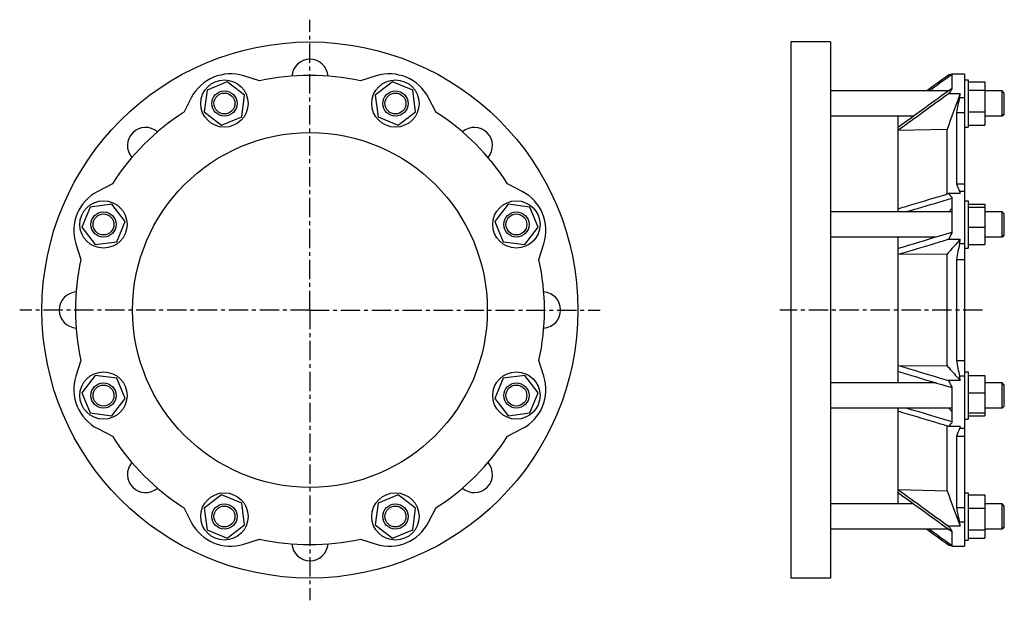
# Model space of a CAD drawing. Header units: millimetres. Extents: x -33 to 592, y 15 to 383.
import ezdxf

# ---------------------------------------------------------------- set-up
doc = ezdxf.new("R2010")
doc.units = ezdxf.units.MM
doc.header["$LTSCALE"] = 32.67
doc.linetypes.add('CENTER', pattern=[0.6, 0.375, -0.075, 0.075, -0.075])
doc.layers.get('0').update_dxf_attribs({"linetype": 'CONTINUOUS'})
doc.layers.add('DEFAULT_1', color=7, linetype='CENTER')

msp = doc.modelspace()

# ---------------------------------------------------------------- linework, layer by layer
at = {"color": 7, "linetype": 'Continuous'}
for p, q in [((456.63, 369.26), (456.63, 29.26)), ((481.63, 369.26), (456.63, 369.26)), ((481.63, 369.26), (481.63, 29.26)), ((99.07, 343.96), (86.27, 338.66)), ((110.06, 335.52), (99.07, 343.96)), ((119.52, 344.53), (109.51, 347.69)), ((193.51, 347.69), (183.5, 344.53)), ((203.94, 343.96), (192.95, 335.52)), ((216.75, 338.66), (203.94, 343.96)), ((558.63, 348.98), (558.63, 339.37)), ((558.63, 348.98), (566.63, 348.98)), ((566.63, 348.98), (566.63, 49.54)), ((566.63, 345.22), (569.13, 345.22)), ((569.13, 345.22), (569.13, 315.22)), ((569.13, 343.96), (579.58, 343.96)), ((579.58, 343.96), (579.58, 316.48)), ((86.27, 338.66), (84.46, 324.92)), ((218.55, 324.92), (216.75, 338.66)), ((556.59, 338.22), (481.63, 338.22)), ((558.63, 339.7), (558.47, 339.58)), ((569.13, 338.66), (579.58, 338.66)), ((590.63, 338.22), (579.58, 338.22)), ((590.63, 322.22), (590.63, 338.22)), ((591.98, 336.87), (590.63, 338.22)), ((76.25, 333.91), (71.41, 324.6)), ((108.26, 321.79), (110.06, 335.52)), ((192.95, 335.52), (194.76, 321.79)), ((231.61, 324.6), (226.76, 333.91)), ((564.04, 336.34), (556.56, 336.34)), ((566.63, 333.91), (563.54, 333.91)), ((591.98, 323.57), (591.98, 336.87)), ((84.46, 324.92), (95.45, 316.48)), ((207.56, 316.48), (218.55, 324.92)), ((569.13, 324.92), (579.58, 324.92)), ((95.45, 316.48), (108.26, 321.79)), ((194.76, 321.79), (207.56, 316.48)), ((534.49, 322.22), (481.63, 322.22)), ((524.63, 261.51), (524.63, 322.22)), ((561.63, 324.6), (561.63, 279.36)), ((561.63, 324.6), (566.63, 324.6)), ((590.63, 322.22), (579.58, 322.22)), ((591.98, 323.57), (590.63, 322.22)), ((555.63, 313.84), (524.63, 313.15)), ((555.63, 272.81), (555.63, 313.84)), ((566.63, 315.22), (569.13, 315.22)), ((569.13, 316.48), (579.58, 316.48)), ((26.17, 279.36), (16.86, 274.52)), ((286.16, 274.52), (276.85, 279.36)), ((561.63, 279.36), (566.63, 279.36)), ((564.04, 273.09), (556.56, 273.09)), ((558.63, 270.8), (558.63, 247.75)), ((566.63, 274.52), (563.54, 274.52)), ((12.11, 264.5), (6.81, 251.7)), ((25.85, 266.31), (12.11, 264.5)), ((34.29, 255.32), (25.85, 266.31)), ((277.16, 266.31), (268.73, 255.32)), ((290.9, 264.5), (277.16, 266.31)), ((296.21, 251.7), (290.9, 264.5)), ((556.78, 261.51), (558.63, 263.55)), ((566.63, 268.51), (569.13, 268.51)), ((569.13, 268.51), (569.13, 238.51)), ((569.13, 266.31), (579.58, 266.31)), ((569.13, 264.5), (579.58, 264.5)), ((579.58, 266.31), (579.58, 240.7)), ((558.63, 261.51), (481.63, 261.51)), ((590.63, 261.51), (579.58, 261.51)), ((590.63, 245.51), (590.63, 261.51)), ((591.98, 260.16), (590.63, 261.51)), ((591.98, 246.86), (591.98, 260.16)), ((6.81, 251.7), (15.25, 240.7)), ((28.98, 242.51), (34.29, 255.32)), ((268.73, 255.32), (274.03, 242.51)), ((287.77, 240.7), (296.21, 251.7)), ((569.13, 251.7), (579.58, 251.7)), ((548.85, 245.51), (481.63, 245.51)), ((524.63, 153.02), (524.63, 245.51)), ((564.04, 243.99), (556.56, 243.99)), ((590.63, 245.51), (579.58, 245.51)), ((591.98, 246.86), (590.63, 245.51)), ((3.08, 241.26), (6.24, 231.25)), ((15.25, 240.7), (28.98, 242.51)), ((274.03, 242.51), (287.77, 240.7)), ((296.78, 231.25), (299.93, 241.26)), ((566.63, 241.26), (563.54, 241.26)), ((566.63, 238.51), (569.13, 238.51)), ((569.13, 240.7), (579.58, 240.7)), ((555.63, 234.67), (524.63, 234.38)), ((555.63, 163.86), (555.63, 234.67)), ((561.63, 231.25), (561.63, 167.27)), ((561.63, 231.25), (566.63, 231.25)), ((6.24, 167.27), (3.08, 157.26)), ((299.93, 157.26), (296.78, 167.27)), ((524.63, 164.14), (555.63, 163.86)), ((561.63, 167.27), (566.63, 167.27)), ((15.25, 157.82), (6.81, 146.82)), ((28.98, 156.01), (15.25, 157.82)), ((287.77, 157.82), (274.03, 156.01)), ((296.21, 146.82), (287.77, 157.82)), ((566.63, 157.26), (563.54, 157.26)), ((566.63, 160.02), (569.13, 160.02)), ((569.13, 160.02), (569.13, 130.02)), ((569.13, 157.82), (579.58, 157.82)), ((579.58, 157.82), (579.58, 132.21)), ((34.29, 143.21), (28.98, 156.01)), ((274.03, 156.01), (268.73, 143.21)), ((548.85, 153.02), (481.63, 153.02)), ((564.04, 154.53), (556.56, 154.53)), ((558.63, 150.77), (558.63, 127.73)), ((590.63, 153.02), (579.58, 153.02)), ((591.98, 151.67), (590.63, 153.02)), ((590.63, 137.02), (590.63, 153.02)), ((591.98, 138.37), (591.98, 151.67)), ((6.81, 146.82), (12.11, 134.02)), ((290.9, 134.02), (296.21, 146.82)), ((569.13, 146.82), (579.58, 146.82)), ((25.85, 132.21), (34.29, 143.21)), ((268.73, 143.21), (277.16, 132.21)), ((591.98, 138.37), (590.63, 137.02)), ((12.11, 134.02), (25.85, 132.21)), ((277.16, 132.21), (290.9, 134.02)), ((558.63, 137.02), (481.63, 137.02)), ((524.63, 76.3), (524.63, 137.02)), ((558.63, 134.97), (556.78, 137.02)), ((569.13, 134.02), (579.58, 134.02)), ((569.13, 132.21), (579.58, 132.21)), ((590.63, 137.02), (579.58, 137.02)), ((555.63, 84.68), (555.63, 125.71)), ((564.04, 125.43), (556.56, 125.43)), ((566.63, 130.02), (569.13, 130.02)), ((16.86, 124.01), (26.17, 119.16)), ((276.85, 119.16), (286.16, 124.01)), ((561.63, 119.16), (566.63, 119.16)), ((561.63, 119.16), (561.63, 73.92)), ((566.63, 124.01), (563.54, 124.01)), ((95.45, 82.04), (84.46, 73.6)), ((108.26, 76.74), (95.45, 82.04)), ((207.56, 82.04), (194.76, 76.74)), ((218.55, 73.6), (207.56, 82.04)), ((524.63, 85.37), (555.63, 84.68)), ((566.63, 83.3), (569.13, 83.3)), ((569.13, 83.3), (569.13, 53.3)), ((569.13, 82.04), (579.58, 82.04)), ((579.58, 82.04), (579.58, 54.56)), ((110.06, 63), (108.26, 76.74)), ((194.76, 76.74), (192.95, 63)), ((534.49, 76.3), (481.63, 76.3)), ((590.63, 76.3), (579.58, 76.3)), ((591.98, 74.95), (590.63, 76.3)), ((590.63, 60.3), (590.63, 76.3)), ((591.98, 61.65), (591.98, 74.95)), ((71.41, 73.92), (76.25, 64.61)), ((84.46, 73.6), (86.27, 59.87)), ((216.75, 59.87), (218.55, 73.6)), ((226.76, 64.61), (231.61, 73.92)), ((561.63, 73.92), (566.63, 73.92)), ((569.13, 73.6), (579.58, 73.6)), ((99.07, 54.56), (110.06, 63)), ((192.95, 63), (203.94, 54.56)), ((566.63, 64.61), (563.54, 64.61)), ((86.27, 59.87), (99.07, 54.56)), ((203.94, 54.56), (216.75, 59.87)), ((556.59, 60.3), (481.63, 60.3)), ((564.04, 62.18), (556.56, 62.18)), ((558.47, 58.94), (558.63, 58.82)), ((558.63, 59.15), (558.63, 49.54)), ((569.13, 59.87), (579.58, 59.87)), ((590.63, 60.3), (579.58, 60.3)), ((591.98, 61.65), (590.63, 60.3)), ((109.51, 50.84), (119.52, 53.99)), ((183.5, 53.99), (193.51, 50.84)), ((566.63, 53.3), (569.13, 53.3)), ((569.13, 54.56), (579.58, 54.56)), ((558.63, 49.54), (566.63, 49.54)), ((481.63, 29.26), (456.63, 29.26))]:
    msp.add_line(p, q, dxfattribs=at)
for centre, radius in [((151.51, 199.26), 170), ((97.26, 330.22), 15), ((205.75, 330.22), 15), ((97.26, 330.22), 8), ((205.75, 330.22), 8), ((97.26, 330.22), 6.65), ((205.75, 330.22), 6.65), ((151.51, 199.26), 112.5), ((20.55, 253.51), 15), ((282.47, 253.51), 15), ((20.55, 253.51), 8), ((20.55, 253.51), 6.65), ((282.47, 253.51), 8), ((282.47, 253.51), 6.65), ((20.55, 145.02), 15), ((282.47, 145.02), 15), ((20.55, 145.02), 8), ((20.55, 145.02), 6.65), ((282.47, 145.02), 8), ((282.47, 145.02), 6.65), ((97.26, 68.3), 15), ((205.75, 68.3), 15), ((97.26, 68.3), 8), ((97.26, 68.3), 6.65), ((205.75, 68.3), 8), ((205.75, 68.3), 6.65)]:
    msp.add_circle(centre, radius, dxfattribs=at)
for centre, radius, start, end in [((151.51, 346.76), 11.5, 3.99657, 176.00339), ((101.09, 320.98), 28, 72.5, 152.5), ((151.51, 199.26), 148.75, 77.58105, 102.41895), ((201.93, 320.98), 28, 27.5, 107.5), ((1060.39, 226.97), 508.23, 167.85315, 168.92452), ((418.44, 365.17), 148.43, 347.8424, 348.80098), ((151.51, 199.26), 148.75, 122.58105, 147.41895), ((151.51, 199.26), 148.75, 32.58105, 57.41895), ((47.21, 303.56), 11.5, 48.99658, 221.00339), ((255.81, 303.56), 11.5, 318.9966, 131.00341), ((708.87, 334.68), 157.29, 200.5908, 202.48861), ((29.79, 249.68), 28, 117.5, 197.5), ((273.23, 249.68), 28, 342.5, 62.5), ((546.66, 262.09), 14.79, 36.03203, 48.01061), ((523.73, 264.47), 38.69, 328.03536, 334.3944), ((472.44, 259.46), 92.9, 348.70403, 350.41491), ((1129.13, 127.99), 576.82, 168.67501, 169.68719), ((151.51, 199.26), 148.75, 167.58105, 192.41895), ((151.51, 199.26), 148.75, 347.58105, 12.41895), ((4.01, 199.26), 11.5, 93.99658, 266.0034), ((299.01, 199.26), 11.5, 273.99659, 86.0034), ((1129.13, 270.54), 576.82, 190.31281, 191.32499), ((29.79, 148.84), 28, 162.5, 242.5), ((273.23, 148.84), 28, 297.5, 17.5), ((473.74, 139.31), 91.58, 9.57276, 11.3083), ((523.18, 133.75), 39.32, 25.65621, 31.91402), ((546.68, 136.41), 14.77, 311.97829, 323.97907), ((151.51, 199.26), 148.75, 212.58105, 237.41895), ((151.51, 199.26), 148.75, 302.58105, 327.41895), ((712.51, 62.4), 161.21, 157.53447, 159.38613), ((47.21, 94.96), 11.5, 138.99658, 311.0034), ((255.81, 94.96), 11.5, 228.99659, 41.0034), ((1050.48, 169.52), 498.12, 191.0646, 192.15773), ((101.09, 77.54), 28, 207.5, 287.5), ((201.93, 77.54), 28, 252.5, 332.5), ((415.01, 32.64), 151.93, 11.21006, 12.14656), ((151.51, 199.26), 148.75, 257.58105, 282.41895), ((151.51, 51.76), 11.5, 183.99659, 356.0034)]:
    msp.add_arc(centre, radius, start, end, dxfattribs=at)
for points in [[(542.54, 338.22), (547.21, 341.61), (551.88, 345.01), (556.56, 348.4)], [(544.16, 338.22), (548.98, 341.71), (553.8, 345.2), (558.63, 348.69)], [(558.47, 339.58), (547.19, 331.42), (535.9, 323.25), (524.63, 315.07)], [(556.56, 336.34), (545.91, 328.62), (535.27, 320.89), (524.63, 313.15)], [(564.04, 336.34), (561.23, 328.84), (558.43, 321.34), (555.63, 313.84)], [(524.63, 85.37), (535.27, 77.63), (545.91, 69.9), (556.56, 62.18)], [(524.63, 83.45), (535.9, 75.28), (547.19, 67.11), (558.47, 58.94)], [(555.63, 84.68), (558.43, 77.18), (561.23, 69.68), (564.04, 62.18)], [(556.56, 50.12), (551.88, 53.52), (547.21, 56.91), (542.54, 60.3)], [(558.63, 49.83), (553.8, 53.32), (548.98, 56.81), (544.16, 60.3)]]:
    msp.add_open_spline(points, degree=3, dxfattribs=at)
for points, knots in [([(556.56, 348.4), (556.92, 348.52), (557.6, 348.72), (558.29, 348.87), (558.63, 348.92)], [0, 0, 0, 0, 0.528802, 1, 1, 1, 1]), ([(558.63, 339.37), (558.47, 339.12), (557.8, 338.09), (557.1, 337.09), (556.56, 336.34)], [0, 0, 0, 0, 0.241102, 1, 1, 1, 1]), ([(524.63, 263.48), (527.29, 264.29), (537.93, 267.49), (548.57, 270.69), (556.56, 273.09)], [0, 0, 0, 0, 0.249937, 1, 1, 1, 1]), ([(529.81, 261.51), (532.21, 262.23), (541.82, 265.11), (551.42, 267.99), (558.63, 270.15)], [0, 0, 0, 0, 0.249971, 1, 1, 1, 1]), ([(563.54, 274.52), (563.58, 274.41), (563.77, 273.94), (563.93, 273.46), (564.04, 273.09)], [0, 0, 0, 0, 0.236789, 1, 1, 1, 1]), ([(558.63, 248.44), (555.79, 247.59), (544.46, 244.19), (533.12, 240.79), (524.63, 238.24)], [0, 0, 0, 0, 0.250033, 1, 1, 1, 1]), ([(556.56, 243.99), (553.9, 243.19), (543.25, 239.99), (532.61, 236.79), (524.63, 234.38)], [0, 0, 0, 0, 0.250058, 1, 1, 1, 1]), ([(564.04, 243.99), (563.34, 243.21), (560.53, 240.11), (557.73, 237), (555.63, 234.67)], [0, 0, 0, 0, 0.250064, 1, 1, 1, 1]), ([(524.63, 164.14), (527.29, 163.34), (537.93, 160.14), (548.57, 156.93), (556.56, 154.53)], [0, 0, 0, 0, 0.249937, 1, 1, 1, 1]), ([(555.63, 163.86), (556.33, 163.08), (559.13, 159.97), (561.94, 156.86), (564.04, 154.53)], [0, 0, 0, 0, 0.249931, 1, 1, 1, 1]), ([(524.63, 160.28), (527.46, 159.43), (538.79, 156.03), (550.12, 152.63), (558.63, 150.08)], [0, 0, 0, 0, 0.249963, 1, 1, 1, 1]), ([(556.56, 125.43), (553.9, 126.23), (543.25, 129.43), (532.61, 132.63), (524.63, 135.04)], [0, 0, 0, 0, 0.250058, 1, 1, 1, 1]), ([(558.63, 128.37), (556.22, 129.09), (546.62, 131.97), (537.01, 134.85), (529.81, 137.02)], [0, 0, 0, 0, 0.250027, 1, 1, 1, 1]), ([(564.04, 125.43), (564, 125.31), (563.85, 124.82), (563.68, 124.35), (563.54, 124.01)], [0, 0, 0, 0, 0.26329, 1, 1, 1, 1]), ([(556.56, 62.18), (556.74, 61.92), (557.46, 60.93), (558.14, 59.92), (558.63, 59.15)], [0, 0, 0, 0, 0.258339, 1, 1, 1, 1]), ([(558.63, 49.61), (558.29, 49.65), (557.6, 49.8), (556.92, 50.01), (556.56, 50.12)], [0, 0, 0, 0, 0.471199, 1, 1, 1, 1])]:
    msp.add_open_spline(points, degree=3, knots=knots, dxfattribs=at)
at = {"layer": 'DEFAULT_1', "color": 7, "linetype": 'CENTER'}
for p, q in [((151.51, 199.26), (151.51, 383.37)), ((151.51, 199.26), (-32.61, 199.26)), ((151.51, 199.26), (151.51, 15.15)), ((151.51, 199.26), (335.62, 199.26)), ((578.16, 199.26), (449.62, 199.26))]:
    msp.add_line(p, q, dxfattribs=at)

doc.saveas('drawing.dxf')
